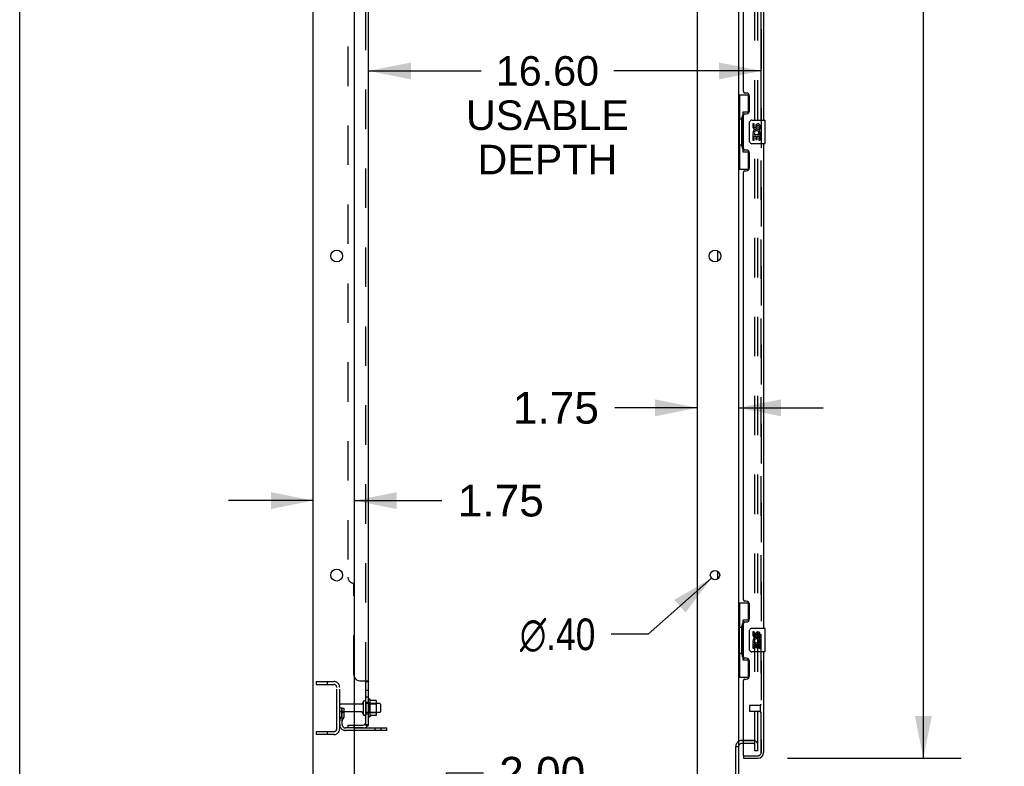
# Model space of a CAD drawing. Header units: inches. Extents: x 0 to 304, y 0 to 196.
# Tile 13 of 98: x 0 to 42, y 66 to 97. Entities that reach past the tile are written whole.
import ezdxf

# ---------------------------------------------------------------- set-up
doc = ezdxf.new("R2010")
doc.units = ezdxf.units.IN
doc.header["$LTSCALE"] = 16.696429
doc.header["$MEASUREMENT"] = 0
doc.linetypes.add('HIDDEN', pattern=[0.2, 0.1, -0.1])
doc.layers.get('0').update_dxf_attribs({"linetype": 'CONTINUOUS'})
for name, color, linetype in [('DEFAULT_2', 8, 'HIDDEN'), ('DIMENSIONS', 7, 'CONTINUOUS'), ('DOOR_2_ASSEMBLY', 7, 'CONTINUOUS'), ('MAIN_DOOR_ASSEMBLY', 7, 'CONTINUOUS'), ('SUBPANELS', 7, 'CONTINUOUS')]:
    doc.layers.add(name, color=color, linetype=linetype)
doc.styles.get("Standard").update_dxf_attribs({"font": 'arial.ttf'})
doc.styles.add('TEXTSTYLE_1', font='gdt', dxfattribs={"width": 0.8})
doc.dimstyles.new('DIMSTYLE_1', dxfattribs={"dimtxt": 1.339286, "dimasz": 1.785714, "dimexe": 0.09, "dimexo": 0.07, "dimgap": 0.0375, "dimtad": 0, "dimtih": 1, "dimtoh": 1, "dimzin": 4, "dimdsep": 46, "dimtxsty": 'Standard', "dimblk": '_FILLED', "dimblk1": '_FILLED', "dimblk2": '_FILLED', "dimcen": 0.09, "dimadec": 3, "dimazin": 1, "dimtfac": 1, "dimtdec": 3, "dimtofl": 0, "dimtmove": 0, "dimatfit": 3, "dimldrblk": '_FILLED', "dimfxl": 0, "dimtolj": 1, "dimtzin": 4, "dimarcsym": 0})
doc.dimstyles.new('DIMSTYLE_2', dxfattribs={"dimtxt": 1.339286, "dimasz": 1.785714, "dimexe": 0.09, "dimexo": 0.07, "dimgap": 0.09, "dimtad": 0, "dimtih": 1, "dimtoh": 1, "dimzin": 4, "dimdsep": 46, "dimtxsty": 'Standard', "dimblk": '_FILLED', "dimblk1": '_FILLED', "dimblk2": '_FILLED', "dimcen": 0.09, "dimadec": 3, "dimazin": 1, "dimtfac": 1, "dimtdec": 3, "dimtofl": 0, "dimtmove": 0, "dimatfit": 1, "dimldrblk": '_FILLED', "dimfxl": 0, "dimtolj": 1, "dimtzin": 4, "dimarcsym": 0})
doc.dimstyles.new('DIMSTYLE_3', dxfattribs={"dimtxt": 1.25, "dimasz": 1.785714, "dimexe": 0.09, "dimexo": 0.07, "dimgap": 0.035, "dimtad": 0, "dimtih": 1, "dimtoh": 1, "dimzin": 4, "dimdsep": 46, "dimtxsty": 'Standard', "dimblk": '_FILLED', "dimblk1": '_FILLED', "dimblk2": '_FILLED', "dimcen": 0.09, "dimadec": 3, "dimazin": 1, "dimtfac": 1, "dimtdec": 3, "dimtofl": 0, "dimtmove": 0, "dimatfit": 3, "dimldrblk": '_FILLED', "dimfxl": 0, "dimtolj": 1, "dimtzin": 4, "dimarcsym": 0})

# ---------------------------------------------------------------- blocks, each defined once
blk = doc.blocks.new('_FILLED')
at = {"color": 0, "linetype": 'ByBlock'}
blk.add_solid([(0, 0), (-1, 0.2), (-1, -0.2)], dxfattribs=at)
blk = doc.blocks.new('*D5')
at = {"layer": 'DIMENSIONS', "color": 2, "linetype": 'Continuous'}
for p, q in [((32.472, 140.657), (39.831, 140.657)), ((38.224, 140.657), (38.224, 105.873)), ((38.224, 66.157), (38.224, 101.186)), ((32.472, 66.157), (39.831, 66.157))]:
    blk.add_line(p, q, dxfattribs=at)
at = {"layer": 'DIMENSIONS', "color": 2, "linetype": 'Continuous', "xscale": 1.7857142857, "yscale": 1.7857142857, "zscale": 1.7857142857}
for p, rotation in [((38.224, 140.657), 90), ((38.224, 66.157), 270)]:
    blk.add_blockref('_FILLED', p, dxfattribs=dict(at, rotation=rotation))
at = {"layer": 'DIMENSIONS', "color": 2, "linetype": 'Continuous', "insert": (38.224, 105.203), "char_height": 1.3393, "width": 6.85077, "attachment_point": 2, "line_spacing_factor": 0.9}
blk.add_mtext('74.50\\PDOORS', dxfattribs=at)
blk = doc.blocks.new('*D19')
at = {"layer": 'DIMENSIONS', "color": 2, "linetype": 'Continuous'}
for p, q in [((18.05, 61.407), (18.05, 65.546)), ((18.05, 65.546), (19.612, 65.546)), ((18.05, 59.407), (18.05, 55.836))]:
    blk.add_line(p, q, dxfattribs=at)
at = {"layer": 'DIMENSIONS', "color": 2, "linetype": 'Continuous', "xscale": 1.7857142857, "yscale": 1.7857142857, "zscale": 1.7857142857}
for p, rotation in [((18.05, 61.407), 270), ((18.05, 59.407), 90)]:
    blk.add_blockref('_FILLED', p, dxfattribs=dict(at, rotation=rotation))
at = {"layer": 'DIMENSIONS', "color": 2, "linetype": 'Continuous', "insert": (20.282, 66.216), "char_height": 1.3393, "width": 3.63947, "attachment_point": 1, "line_spacing_factor": 0.9}
blk.add_mtext('2.00', dxfattribs=at)
blk = doc.blocks.new('*D20')
at = {"layer": 'DIMENSIONS', "color": 2, "linetype": 'Continuous'}
for p, q in [((29.263, 73.776), (26.585, 71.401)), ((26.585, 71.401), (25.022, 71.401))]:
    blk.add_line(p, q, dxfattribs=at)
at = {"layer": 'DIMENSIONS', "color": 2, "linetype": 'Continuous', "xscale": 1.7857142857, "yscale": 1.7857142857, "zscale": 1.7857142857, "rotation": 41.5636946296}
blk.add_blockref('_FILLED', (29.263, 73.776), dxfattribs=at)
at = {"layer": 'DIMENSIONS', "color": 2, "linetype": 'Continuous', "insert": (24.352, 72.071), "char_height": 1.33929, "width": 4.38463, "attachment_point": 3, "line_spacing_factor": 0.9, "style": 'TEXTSTYLE_1'}
blk.add_mtext('{\\fgdt;n}\\fArial;.40', dxfattribs=at)
blk = doc.blocks.new('*D25')
at = {"layer": 'DIMENSIONS', "color": 2, "linetype": 'Continuous'}
for p, q in [((12.411, 77.058), (8.839, 77.058)), ((14.161, 77.058), (17.86, 77.058))]:
    blk.add_line(p, q, dxfattribs=at)
at = {"layer": 'DIMENSIONS', "color": 2, "linetype": 'Continuous', "xscale": 1.7857142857, "yscale": 1.7857142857, "zscale": 1.7857142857}
blk.add_blockref('_FILLED', (12.411, 77.058), dxfattribs=at)
at = {"layer": 'DIMENSIONS', "color": 2, "linetype": 'Continuous', "xscale": 1.7857142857, "yscale": 1.7857142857, "zscale": 1.7857142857, "rotation": 180}
blk.add_blockref('_FILLED', (14.161, 77.058), dxfattribs=at)
at = {"layer": 'DIMENSIONS', "color": 2, "linetype": 'Continuous', "insert": (18.53, 77.727), "char_height": 1.3393, "width": 3.63947, "attachment_point": 1, "line_spacing_factor": 0.9}
blk.add_mtext('1.75', dxfattribs=at)
blk = doc.blocks.new('*D26')
at = {"layer": 'DIMENSIONS', "color": 2, "linetype": 'Continuous'}
for p, q in [((28.661, 80.984), (25.172, 80.984)), ((30.411, 80.984), (33.982, 80.984))]:
    blk.add_line(p, q, dxfattribs=at)
at = {"layer": 'DIMENSIONS', "color": 2, "linetype": 'Continuous', "xscale": 1.7857142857, "yscale": 1.7857142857, "zscale": 1.7857142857}
blk.add_blockref('_FILLED', (28.661, 80.984), dxfattribs=at)
at = {"layer": 'DIMENSIONS', "color": 2, "linetype": 'Continuous', "xscale": 1.7857142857, "yscale": 1.7857142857, "zscale": 1.7857142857, "rotation": 180}
blk.add_blockref('_FILLED', (30.411, 80.984), dxfattribs=at)
at = {"layer": 'DIMENSIONS', "color": 2, "linetype": 'Continuous', "insert": (24.503, 81.654), "char_height": 1.3393, "width": 3.63947, "attachment_point": 3, "line_spacing_factor": 0.9}
blk.add_mtext('1.75', dxfattribs=at)
blk = doc.blocks.new('*D27')
at = {"layer": 'DIMENSIONS', "color": 2, "linetype": 'Continuous'}
for p, q in [((14.761, 93.907), (14.761, 96.847)), ((31.365, 93.907), (31.365, 96.847)), ((14.761, 95.239), (19.514, 95.239)), ((31.365, 95.239), (25.132, 95.239))]:
    blk.add_line(p, q, dxfattribs=at)
at = {"layer": 'DIMENSIONS', "color": 2, "linetype": 'Continuous', "xscale": 1.7857142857, "yscale": 1.7857142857, "zscale": 1.7857142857, "rotation": 180}
blk.add_blockref('_FILLED', (14.761, 95.239), dxfattribs=at)
at = {"layer": 'DIMENSIONS', "color": 2, "linetype": 'Continuous', "xscale": 1.7857142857, "yscale": 1.7857142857, "zscale": 1.7857142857}
blk.add_blockref('_FILLED', (31.365, 95.239), dxfattribs=at)
at = {"layer": 'DIMENSIONS', "color": 2, "linetype": 'Continuous', "insert": (22.323, 95.864), "char_height": 1.25, "width": 6.87732, "attachment_point": 2, "line_spacing_factor": 0.9}
blk.add_mtext('16.60\\PUSABLE\\PDEPTH', dxfattribs=at)

msp = doc.modelspace()

# ---------------------------------------------------------------- linework, layer by layer
at = {"color": 7, "linetype": 'Continuous'}
for p, q in [((0, 0), (0, 196.429)), ((12.411, 59.532), (12.411, 143.282)), ((30.411, 140.126), (30.411, 66.688)), ((14.161, 61.532), (14.161, 139.907)), ((28.661, 139.907), (28.661, 61.532)), ((29.536, 87.19), (29.536, 87.623)), ((29.536, 73.754), (29.536, 74.06)), ((14.463, 68.447), (14.161, 68.447)), ((14.526, 68.539), (14.526, 68.024)), ((14.831, 67.926), (14.831, 68.638)), ((14.849, 68.606), (14.849, 68.606)), ((15.076, 68.601), (14.857, 68.601)), ((15.077, 68.601), (15.076, 68.601)), ((15.097, 68.026), (15.097, 68.538)), ((15.231, 68.469), (15.097, 68.469)), ((15.261, 68.439), (15.261, 68.124)), ((14.463, 68.117), (14.161, 68.117)), ((15.076, 67.963), (14.857, 67.963)), ((15.231, 68.094), (15.097, 68.094)), ((15.536, 67.334), (14.161, 67.334)), ((15.536, 67.334), (15.536, 67.438)), ((30.286, 59.657), (30.286, 66.651)), ((30.292, 66.657), (30.411, 66.657)), ((30.411, 66.657), (30.411, 59.657))]:
    msp.add_line(p, q, dxfattribs=at)
at = {"color": 3, "linetype": 'Continuous'}
msp.add_line((14.161, 67.438), (15.536, 67.438), dxfattribs=at)
at = {"color": 7, "linetype": 'Continuous'}
for points in [[(14.857, 68.601), (14.856, 68.601), (14.855, 68.601), (14.854, 68.601), (14.853, 68.602), (14.852, 68.602), (14.852, 68.602), (14.851, 68.603), (14.851, 68.603), (14.851, 68.604), (14.85, 68.604), (14.85, 68.604), (14.85, 68.604), (14.849, 68.605), (14.849, 68.605), (14.849, 68.605), (14.849, 68.606), (14.849, 68.606)], [(15.085, 68.595), (15.084, 68.596), (15.083, 68.598), (15.082, 68.599), (15.08, 68.6), (15.079, 68.6), (15.077, 68.601)], [(14.849, 67.958), (14.849, 67.958), (14.849, 67.958), (14.849, 67.959), (14.849, 67.959), (14.849, 67.959), (14.85, 67.959), (14.85, 67.96), (14.85, 67.96), (14.851, 67.96), (14.851, 67.961), (14.851, 67.961), (14.852, 67.961), (14.852, 67.962), (14.853, 67.962), (14.854, 67.962), (14.855, 67.963), (14.856, 67.963), (14.857, 67.963)], [(15.085, 67.969), (15.084, 67.968), (15.083, 67.966), (15.082, 67.965), (15.08, 67.964), (15.079, 67.964), (15.077, 67.963), (15.076, 67.963)]]:
    msp.add_lwpolyline(points, dxfattribs=at)
for centre, radius in [((13.411, 87.407), 0.25), ((29.411, 87.407), 0.25), ((13.411, 73.907), 0.25), ((29.411, 73.907), 0.198)]:
    msp.add_circle(centre, radius, dxfattribs=at)
for centre, radius, start, end in [((14.463, 68.509), 0.0625, 270, 360), ((14.581, 68.539), 0.055, 0, 180), ((14.799, 68.616), 0.0384, 34.4497, 180), ((14.231, 68.282), 0.698, 27.6814, 30.6631), ((14.956, 68.538), 0.141, 0, 23.95), ((15.231, 68.439), 0.03, 0, 90), ((14.463, 68.054), 0.0625, 0, 90), ((14.581, 68.024), 0.055, 180, 360), ((14.799, 67.948), 0.0384, 180, 325.5503), ((14.231, 68.282), 0.698, 329.3369, 332.3186), ((14.956, 68.026), 0.141, 336.05, 360), ((15.231, 68.124), 0.03, 270, 360), ((30.536, 66.657), 0.125, 90, 180)]:
    msp.add_arc(centre, radius, start, end, dxfattribs=at)
at = {"layer": 'DEFAULT_2', "color": 8, "linetype": 'HIDDEN'}
for p, q in [((31.098, 66.469), (31.098, 140.344)), ((31.223, 66.469), (31.223, 140.344)), ((12.536, 69.407), (13.286, 69.407)), ((12.536, 69.407), (12.536, 69.282)), ((12.536, 69.282), (13.286, 69.282)), ((13.012, 69.407), (13.012, 69.282)), ((13.411, 67.407), (13.411, 69.157)), ((13.536, 67.407), (13.536, 69.157)), ((14.161, 68.447), (13.566, 68.447)), ((14.636, 68.539), (14.636, 68.024)), ((15.097, 68.469), (14.636, 68.469)), ((14.761, 67.948), (14.761, 68.616)), ((14.781, 68.465), (14.761, 68.485)), ((14.781, 68.465), (15.077, 68.465)), ((14.781, 68.465), (14.781, 68.098)), ((15.077, 68.465), (15.097, 68.485)), ((15.077, 68.465), (15.077, 68.098)), ((13.64, 68.282), (13.536, 68.282)), ((14.161, 68.117), (13.566, 68.117)), ((13.624, 67.936), (13.575, 67.868)), ((13.626, 67.941), (13.626, 68.282)), ((13.626, 68.107), (13.73, 68.107)), ((13.64, 68.282), (13.73, 68.282)), ((13.64, 67.581), (13.64, 68.282)), ((13.73, 67.941), (13.73, 68.282)), ((15.097, 68.094), (14.636, 68.094)), ((14.781, 68.098), (14.761, 68.078)), ((14.781, 68.098), (15.077, 68.098)), ((15.077, 68.098), (15.097, 68.078)), ((13.708, 67.875), (13.659, 67.807)), ((13.286, 67.282), (12.536, 67.282)), ((12.536, 67.282), (12.536, 67.157)), ((13.286, 67.157), (12.536, 67.157)), ((13.012, 67.282), (13.012, 67.157)), ((14.161, 67.438), (13.782, 67.438)), ((14.161, 67.334), (13.782, 67.334)), ((15.033, 67.334), (15.033, 67.438)), ((15.289, 67.334), (15.289, 67.438)), ((30.536, 66.907), (31.036, 66.907)), ((31.036, 66.907), (30.536, 66.907)), ((31.036, 66.782), (30.536, 66.782)), ((31.223, 66.47), (31.098, 66.47)), ((31.223, 66.469), (31.098, 66.469))]:
    msp.add_line(p, q, dxfattribs=at)
for centre, radius, start, end in [((13.286, 69.157), 0.25, 0, 90), ((13.286, 69.157), 0.125, 0, 90), ((13.566, 68.417), 0.03, 90, 180), ((13.566, 68.147), 0.03, 180, 270), ((13.616, 67.941), 0.01, 324.2461, 360), ((13.616, 67.941), 0.114, 324.2461, 360), ((13.744, 67.746), 0.208, 144.2461, 180), ((13.782, 67.581), 0.246, 180, 270), ((13.744, 67.746), 0.104, 144.2461, 180), ((13.782, 67.581), 0.142, 180, 270), ((13.286, 67.407), 0.25, 270, 360), ((13.286, 67.407), 0.125, 270, 360), ((30.536, 66.657), 0.25, 90, 180), ((31.036, 66.719), 0.188, 0, 90), ((31.036, 66.719), 0.0625, 0, 90)]:
    msp.add_arc(centre, radius, start, end, dxfattribs=at)
at = {"layer": 'DOOR_2_ASSEMBLY', "color": 8, "linetype": 'HIDDEN'}
for p, q in [((31.365, 66.403), (31.365, 140.41)), ((30.865, 68.375), (30.865, 68.147)), ((31.322, 68.385), (30.875, 68.385)), ((31.322, 68.403), (31.322, 68.119)), ((31.322, 68.137), (30.875, 68.137)), ((30.635, 66.261), (31.222, 66.261))]:
    msp.add_line(p, q, dxfattribs=at)
at = {"layer": 'DOOR_2_ASSEMBLY', "color": 3, "linetype": 'Continuous'}
for p, q in [((31.469, 113.657), (31.469, 93.157)), ((30.615, 94.364), (30.615, 112.449)), ((30.735, 94.304), (30.675, 94.304)), ((30.865, 93.554), (30.865, 94.174)), ((30.615, 91.949), (30.615, 93.364)), ((30.675, 93.424), (30.735, 93.424)), ((31.469, 92.157), (31.469, 71.657)), ((30.735, 91.889), (30.675, 91.889)), ((30.865, 91.139), (30.865, 91.759)), ((30.615, 72.864), (30.615, 90.949)), ((30.675, 91.009), (30.735, 91.009)), ((30.735, 72.804), (30.675, 72.804)), ((30.865, 72.054), (30.865, 72.674)), ((30.615, 70.449), (30.615, 71.864)), ((30.675, 71.924), (30.735, 71.924)), ((30.735, 70.389), (30.675, 70.389)), ((31.469, 70.657), (31.469, 66.403)), ((30.865, 69.639), (30.865, 70.259)), ((30.615, 66.281), (30.615, 69.449)), ((30.675, 69.509), (30.735, 69.509)), ((30.615, 66.157), (31.222, 66.157))]:
    msp.add_line(p, q, dxfattribs=at)
at = {"layer": 'DOOR_2_ASSEMBLY', "color": 7, "linetype": 'Continuous'}
for p, q in [((30.411, 94.232), (30.851, 94.232)), ((30.45, 94.232), (30.45, 93.207)), ((30.815, 94.232), (30.815, 93.452)), ((30.815, 93.497), (30.588, 93.497)), ((30.588, 93.497), (30.588, 91.817)), ((30.428, 93.207), (30.551, 93.207)), ((30.428, 93.207), (30.428, 92.107)), ((30.551, 93.237), (30.551, 93.258)), ((30.551, 92.107), (30.551, 93.207)), ((30.874, 92.257), (30.874, 93.057)), ((30.974, 93.157), (31.514, 93.157)), ((31.074, 93.003), (31.011, 93.003)), ((31.011, 93.003), (31.011, 92.866)), ((31.074, 92.866), (31.074, 93.003)), ((31.139, 92.929), (31.14, 92.86)), ((31.2, 92.866), (31.2, 92.908)), ((31.263, 92.908), (31.263, 92.772)), ((31.326, 92.772), (31.326, 92.908)), ((31.529, 92.172), (31.529, 93.142)), ((31.03, 92.542), (31.011, 92.542)), ((31.011, 92.542), (31.011, 92.311)), ((31.064, 92.542), (31.091, 92.561)), ((31.064, 92.542), (31.326, 92.542)), ((31.074, 92.479), (31.139, 92.479)), ((31.074, 92.311), (31.074, 92.479)), ((31.139, 92.479), (31.139, 92.343)), ((31.2, 92.479), (31.263, 92.479)), ((31.2, 92.343), (31.2, 92.479)), ((31.255, 92.578), (31.313, 92.553)), ((31.263, 92.772), (31.326, 92.772)), ((31.263, 92.479), (31.263, 92.311)), ((31.326, 92.311), (31.326, 92.542)), ((30.428, 92.107), (30.551, 92.107)), ((30.45, 92.107), (30.45, 91.082)), ((30.551, 92.056), (30.551, 92.077)), ((31.514, 92.157), (30.974, 92.157)), ((31.011, 92.311), (31.074, 92.311)), ((31.139, 92.343), (31.2, 92.343)), ((31.263, 92.311), (31.326, 92.311)), ((30.588, 91.817), (30.815, 91.817)), ((30.815, 91.862), (30.815, 91.082)), ((30.411, 91.082), (30.851, 91.082)), ((30.411, 72.732), (30.851, 72.732)), ((30.45, 72.732), (30.45, 71.707)), ((30.815, 72.732), (30.815, 71.952)), ((30.428, 71.707), (30.551, 71.707)), ((30.428, 71.707), (30.428, 70.607)), ((30.551, 71.737), (30.551, 71.758)), ((30.551, 70.607), (30.551, 71.707)), ((30.815, 71.997), (30.588, 71.997)), ((30.588, 71.997), (30.588, 70.317)), ((30.974, 71.657), (31.514, 71.657)), ((31.529, 70.672), (31.529, 71.642)), ((30.874, 70.757), (30.874, 71.557)), ((31.074, 71.503), (31.011, 71.503)), ((31.011, 71.503), (31.011, 71.366)), ((31.074, 71.366), (31.074, 71.503)), ((31.139, 71.429), (31.14, 71.36)), ((31.2, 71.366), (31.2, 71.408)), ((31.263, 71.408), (31.263, 71.272)), ((31.263, 71.272), (31.326, 71.272)), ((31.326, 71.272), (31.326, 71.408)), ((31.03, 71.042), (31.011, 71.042)), ((31.011, 71.042), (31.011, 70.811)), ((31.011, 70.811), (31.074, 70.811)), ((31.064, 71.042), (31.091, 71.061)), ((31.064, 71.042), (31.326, 71.042)), ((31.074, 70.979), (31.139, 70.979)), ((31.074, 70.811), (31.074, 70.979)), ((31.139, 70.979), (31.139, 70.843)), ((31.139, 70.843), (31.2, 70.843)), ((31.2, 70.979), (31.263, 70.979)), ((31.2, 70.843), (31.2, 70.979)), ((31.255, 71.078), (31.313, 71.053)), ((31.263, 70.979), (31.263, 70.811)), ((31.263, 70.811), (31.326, 70.811)), ((31.326, 70.811), (31.326, 71.042)), ((30.428, 70.607), (30.551, 70.607)), ((30.45, 70.607), (30.45, 69.582)), ((30.551, 70.556), (30.551, 70.577)), ((31.514, 70.657), (30.974, 70.657)), ((30.588, 70.317), (30.815, 70.317)), ((30.815, 70.362), (30.815, 69.582)), ((30.411, 69.582), (30.851, 69.582)), ((30.615, 66.261), (30.635, 66.261)), ((30.615, 66.261), (30.615, 66.157))]:
    msp.add_line(p, q, dxfattribs=at)
for points in [[(30.588, 93.473), (30.588, 93.47), (30.589, 93.466), (30.589, 93.462), (30.591, 93.458), (30.592, 93.453), (30.594, 93.448), (30.597, 93.442), (30.6, 93.436), (30.603, 93.43), (30.607, 93.423), (30.611, 93.416), (30.616, 93.408), (30.621, 93.4), (30.624, 93.396)], [(30.874, 93.057), (30.874, 93.063), (30.875, 93.069), (30.876, 93.076), (30.877, 93.082), (30.879, 93.087), (30.881, 93.093)], [(30.881, 92.221), (30.879, 92.226), (30.877, 92.232), (30.876, 92.238), (30.875, 92.244), (30.874, 92.251), (30.874, 92.257)], [(30.624, 91.918), (30.621, 91.914), (30.616, 91.906), (30.611, 91.898), (30.607, 91.891), (30.603, 91.884), (30.6, 91.877), (30.597, 91.871), (30.594, 91.866), (30.592, 91.861), (30.591, 91.856), (30.589, 91.852), (30.589, 91.848), (30.588, 91.844), (30.588, 91.841)], [(30.588, 71.973), (30.588, 71.97), (30.589, 71.966), (30.589, 71.962), (30.591, 71.958), (30.592, 71.953), (30.594, 71.948), (30.597, 71.942), (30.6, 71.936), (30.603, 71.93), (30.607, 71.923), (30.611, 71.916), (30.616, 71.908), (30.621, 71.9), (30.624, 71.896)], [(30.874, 71.557), (30.874, 71.563), (30.875, 71.569), (30.876, 71.576), (30.877, 71.582), (30.879, 71.587), (30.881, 71.593)], [(30.624, 70.418), (30.621, 70.414), (30.616, 70.406), (30.611, 70.398), (30.607, 70.391), (30.603, 70.384), (30.6, 70.377), (30.597, 70.371), (30.594, 70.366), (30.592, 70.361), (30.591, 70.356), (30.589, 70.352), (30.589, 70.348), (30.588, 70.344), (30.588, 70.341)], [(30.881, 70.721), (30.879, 70.726), (30.877, 70.732), (30.876, 70.738), (30.875, 70.744), (30.874, 70.751), (30.874, 70.757)]]:
    msp.add_lwpolyline(points, dxfattribs=at)
at = {"layer": 'DOOR_2_ASSEMBLY', "color": 3, "linetype": 'Continuous'}
for centre, radius, start, end in [((30.675, 94.364), 0.06, 180, 270), ((30.735, 94.174), 0.13, 0, 90), ((30.675, 93.364), 0.06, 90, 180), ((30.735, 93.554), 0.13, 270, 360), ((30.675, 91.949), 0.06, 180, 270), ((30.735, 91.759), 0.13, 0, 90), ((30.675, 90.949), 0.06, 90, 180), ((30.735, 91.139), 0.13, 270, 360), ((30.675, 72.864), 0.06, 180, 270), ((30.735, 72.674), 0.13, 0, 90), ((30.735, 72.054), 0.13, 270, 360), ((30.675, 71.864), 0.06, 90, 180), ((30.675, 70.449), 0.06, 180, 270), ((30.735, 70.259), 0.13, 0, 90), ((30.735, 69.639), 0.13, 270, 360), ((30.675, 69.449), 0.06, 90, 180), ((30.635, 66.281), 0.02, 180, 270), ((31.222, 66.403), 0.246, 270, 360)]:
    msp.add_arc(centre, radius, start, end, dxfattribs=at)
at = {"layer": 'DOOR_2_ASSEMBLY', "color": 7, "linetype": 'Continuous'}
for centre, radius, start, end in [((30.974, 93.057), 0.1, 90, 158.7946), ((31.232, 92.908), 0.0943, 68.6999, 167.4338), ((31.232, 92.908), 0.0314, 0, 180.0485), ((31.232, 92.908), 0.0943, 0, 68.6704), ((31.514, 93.142), 0.015, 0, 90), ((31.106, 92.866), 0.0943, 180, 360), ((31.165, 92.615), 0.154, 161.4199, 206.1963), ((31.169, 92.615), 0.157, 336.5966, 161.8791), ((31.169, 92.615), 0.157, 205.737, 207.8532), ((31.106, 92.866), 0.0314, 180, 261.2295), ((31.169, 92.615), 0.0943, 336.5966, 215.1122), ((31.105, 92.871), 0.0362, 263.4285, 341.7628), ((30.974, 92.257), 0.1, 201.205, 270), ((31.514, 92.172), 0.015, 270, 360), ((30.974, 71.557), 0.1, 90, 158.7946), ((31.514, 71.642), 0.015, 0, 90), ((31.106, 71.366), 0.0943, 180, 360), ((31.169, 71.115), 0.157, 336.5966, 161.8791), ((31.106, 71.366), 0.0314, 180, 261.2295), ((31.105, 71.371), 0.0362, 263.4285, 341.7628), ((31.232, 71.408), 0.0943, 68.6999, 167.4338), ((31.232, 71.408), 0.0314, 0, 180.0485), ((31.232, 71.408), 0.0943, 0, 68.6704), ((31.165, 71.115), 0.154, 161.4199, 206.1963), ((31.169, 71.115), 0.157, 205.737, 207.8532), ((31.169, 71.115), 0.0943, 336.5966, 215.1122), ((30.974, 70.757), 0.1, 201.205, 270), ((31.514, 70.672), 0.015, 270, 360)]:
    msp.add_arc(centre, radius, start, end, dxfattribs=at)
at = {"layer": 'DOOR_2_ASSEMBLY', "color": 8, "linetype": 'HIDDEN'}
for centre, radius, start, end in [((30.875, 68.375), 0.01, 90, 180), ((31.343, 68.403), 0.0215, 0, 180), ((30.875, 68.147), 0.01, 180, 270), ((31.343, 68.119), 0.0215, 180, 360), ((31.222, 66.403), 0.142, 270, 360)]:
    msp.add_arc(centre, radius, start, end, dxfattribs=at)
at = {"layer": 'DOOR_2_ASSEMBLY', "color": 7, "linetype": 'Continuous'}
for centre, start_param, end_param in [((30.655, 93.247), 0.699287, 1.51401), ((30.655, 93.247), -4.655602, -3.84088), ((30.655, 92.066), 0.699287, 1.51401), ((30.655, 92.066), -4.655602, -3.84088), ((30.655, 71.747), 0.699287, 1.51401), ((30.655, 71.747), -4.655602, -3.84088), ((30.655, 70.566), 0.699287, 1.51401), ((30.655, 70.566), -4.655602, -3.84088)]:
    msp.add_ellipse(centre, major_axis=(0, 0.18), ratio=0.579493, start_param=start_param, end_param=end_param, dxfattribs=at)
at = {"layer": 'MAIN_DOOR_ASSEMBLY', "color": 8, "linetype": 'HIDDEN'}
for p, q in [((31.365, 140.41), (31.365, 66.403)), ((30.635, 66.261), (31.222, 66.261))]:
    msp.add_line(p, q, dxfattribs=at)
msp.add_arc((31.222, 66.403), 0.142, 270, 360, dxfattribs=at)
at = {"layer": 'SUBPANELS', "color": 3, "linetype": 'Continuous'}
for p, q in [((14.761, 67.563), (14.761, 139.251)), ((14.386, 69.438), (14.707, 69.438))]:
    msp.add_line(p, q, dxfattribs=at)
at = {"layer": 'SUBPANELS', "color": 8, "linetype": 'HIDDEN'}
for p, q in [((14.636, 69.403), (14.636, 137.411)), ((13.886, 133.001), (13.886, 73.813)), ((14.136, 69.688), (14.136, 73.563)), ((14.635, 69.406), (14.636, 69.404)), ((14.636, 69.404), (14.636, 69.403)), ((14.709, 69.436), (14.712, 69.435)), ((14.636, 69.041), (14.761, 69.041)), ((14.636, 68.76), (14.761, 68.76)), ((14.636, 68.532), (14.761, 68.532)), ((14.636, 68.032), (14.761, 68.032)), ((13.886, 67.563), (14.161, 67.563)), ((13.886, 67.563), (13.886, 67.438)), ((14.136, 67.563), (14.136, 67.438)), ((14.66, 67.563), (14.61, 67.604)), ((14.635, 67.584), (14.636, 67.583)), ((14.636, 67.565), (14.636, 67.563)), ((14.692, 67.563), (14.696, 67.563)), ((14.524, 67.438), (13.886, 67.438))]:
    msp.add_line(p, q, dxfattribs=at)
at = {"layer": 'SUBPANELS', "color": 7, "linetype": 'Continuous'}
for p, q in [((14.636, 69.403), (14.761, 69.403)), ((14.636, 67.563), (14.636, 69.403)), ((14.161, 67.563), (14.524, 67.563)), ((14.636, 67.563), (14.761, 67.563)), ((14.707, 67.525), (14.66, 67.563))]:
    msp.add_line(p, q, dxfattribs=at)
at = {"layer": 'SUBPANELS', "color": 8, "linetype": 'HIDDEN'}
for points in [[(14.61, 69.438), (14.61, 69.436), (14.61, 69.434), (14.61, 69.433), (14.61, 69.431), (14.611, 69.429), (14.612, 69.427), (14.613, 69.426), (14.614, 69.424), (14.616, 69.423), (14.618, 69.421)], [(14.63, 69.412), (14.632, 69.411), (14.633, 69.409), (14.634, 69.408)], [(14.754, 69.414), (14.756, 69.412), (14.758, 69.41), (14.76, 69.408), (14.76, 69.406), (14.761, 69.404), (14.761, 69.403)], [(14.696, 67.563), (14.696, 67.563), (14.696, 67.563), (14.695, 67.563), (14.695, 67.563), (14.695, 67.563), (14.694, 67.563), (14.694, 67.563), (14.693, 67.563), (14.692, 67.564), (14.692, 67.564), (14.691, 67.564), (14.69, 67.564), (14.689, 67.564), (14.689, 67.564), (14.688, 67.564), (14.687, 67.565), (14.686, 67.565), (14.686, 67.565), (14.685, 67.565), (14.684, 67.565), (14.683, 67.565), (14.682, 67.566), (14.682, 67.566), (14.681, 67.566), (14.68, 67.566), (14.679, 67.566), (14.678, 67.567), (14.678, 67.567), (14.677, 67.567), (14.676, 67.567), (14.675, 67.568), (14.674, 67.568), (14.673, 67.568), (14.673, 67.568), (14.672, 67.569), (14.671, 67.569), (14.67, 67.569), (14.669, 67.569), (14.668, 67.57), (14.667, 67.57), (14.666, 67.57), (14.665, 67.571), (14.665, 67.571), (14.664, 67.571), (14.663, 67.572), (14.662, 67.572), (14.661, 67.572), (14.66, 67.573), (14.659, 67.573), (14.658, 67.574), (14.657, 67.574), (14.656, 67.574), (14.655, 67.575), (14.654, 67.575), (14.653, 67.576), (14.652, 67.576), (14.651, 67.576), (14.65, 67.577), (14.649, 67.577), (14.648, 67.578), (14.647, 67.578), (14.646, 67.579), (14.645, 67.579), (14.644, 67.579), (14.643, 67.58), (14.643, 67.58), (14.642, 67.581), (14.641, 67.581), (14.64, 67.581), (14.639, 67.582), (14.639, 67.582), (14.638, 67.583), (14.637, 67.583), (14.636, 67.583), (14.636, 67.584), (14.635, 67.584), (14.635, 67.585), (14.634, 67.585), (14.633, 67.585), (14.633, 67.586), (14.632, 67.586), (14.632, 67.586), (14.632, 67.586), (14.632, 67.586)], [(14.632, 67.586), (14.632, 67.586), (14.632, 67.586), (14.632, 67.586), (14.633, 67.586), (14.633, 67.585), (14.633, 67.585), (14.634, 67.585), (14.634, 67.584), (14.635, 67.584), (14.635, 67.584)]]:
    msp.add_lwpolyline(points, dxfattribs=at)
at = {"layer": 'SUBPANELS', "color": 7, "linetype": 'Continuous'}
for points in [[(14.61, 69.438), (14.61, 69.436), (14.61, 69.434), (14.61, 69.433), (14.61, 69.431), (14.611, 69.429), (14.612, 69.427), (14.613, 69.426), (14.614, 69.424), (14.616, 69.423), (14.618, 69.421), (14.62, 69.42), (14.622, 69.418), (14.626, 69.415)], [(14.626, 69.415), (14.628, 69.414), (14.63, 69.412), (14.632, 69.411), (14.633, 69.409), (14.634, 69.408), (14.635, 69.406), (14.636, 69.404), (14.636, 69.403)], [(14.61, 67.604), (14.61, 67.603), (14.61, 67.602), (14.61, 67.602), (14.61, 67.6), (14.611, 67.599), (14.612, 67.598), (14.613, 67.596), (14.614, 67.594), (14.616, 67.593), (14.618, 67.591), (14.622, 67.587)], [(14.622, 67.587), (14.624, 67.584), (14.626, 67.582), (14.628, 67.579), (14.63, 67.577), (14.632, 67.574)], [(14.632, 67.574), (14.633, 67.572), (14.634, 67.569), (14.635, 67.567), (14.636, 67.565)]]:
    msp.add_lwpolyline(points, dxfattribs=at)
at = {"layer": 'SUBPANELS', "color": 3, "linetype": 'Continuous'}
for points in [[(14.707, 69.438), (14.709, 69.436), (14.712, 69.435), (14.715, 69.433), (14.718, 69.431), (14.722, 69.43), (14.726, 69.428), (14.734, 69.425)], [(14.734, 69.425), (14.738, 69.423), (14.742, 69.421), (14.745, 69.42), (14.748, 69.418), (14.751, 69.416), (14.754, 69.414), (14.756, 69.412), (14.758, 69.41), (14.76, 69.408), (14.76, 69.406), (14.761, 69.404), (14.761, 69.403)], [(14.707, 67.525), (14.709, 67.527), (14.712, 67.529), (14.715, 67.532), (14.718, 67.534), (14.722, 67.536), (14.726, 67.538), (14.73, 67.539)], [(14.73, 67.539), (14.738, 67.543), (14.742, 67.545), (14.745, 67.546), (14.748, 67.548), (14.751, 67.55), (14.754, 67.552), (14.756, 67.554), (14.758, 67.556), (14.76, 67.558), (14.76, 67.56), (14.761, 67.562), (14.761, 67.563)]]:
    msp.add_lwpolyline(points, dxfattribs=at)
at = {"layer": 'SUBPANELS', "color": 8, "linetype": 'HIDDEN'}
for centre, radius, start, end in [((14.136, 73.813), 0.25, 180, 270), ((14.386, 69.688), 0.25, 180, 205.8144), ((14.524, 67.675), 0.237, 320.5658, 360)]:
    msp.add_arc(centre, radius, start, end, dxfattribs=at)
at = {"layer": 'SUBPANELS', "color": 3, "linetype": 'Continuous'}
for centre, radius, start, end in [((14.386, 69.688), 0.25, 205.8144, 270), ((14.524, 67.675), 0.237, 270, 320.5658)]:
    msp.add_arc(centre, radius, start, end, dxfattribs=at)
at = {"layer": 'SUBPANELS', "color": 7, "linetype": 'Continuous'}
msp.add_arc((14.524, 67.675), 0.112, 270, 360, dxfattribs=at)

# ---------------------------------------------------------------- dimensions: what is measured, and where the dimension line sits
at = {"layer": 'DIMENSIONS', "color": 2, "linetype": 'Continuous'}
for base, p1, p2, angle, text, dimstyle, picture, middle in [((38.224, 66.157), (32.402, 140.657), (32.402, 66.157), 270, '<>\\PDOORS', 'DIMSTYLE_1', '*D5', (38.224, 103.529)), ((14.761, 95.239), (31.365, 96.917), (14.761, 96.917), 180, '<>\\PUSABLE\\PDEPTH', 'DIMSTYLE_3', '*D27', (22.323, 93.364))]:
    dim = msp.add_linear_dim(base=base, p1=p1, p2=p2, angle=angle, text=text, dimstyle=dimstyle, dxfattribs=at)
    dim.commit()
    dim.dimension.update_dxf_attribs({"geometry": picture, "text_midpoint": middle, "dimtype": 160})
dim = msp.add_linear_dim(base=(30.411, 80.984), p1=(28.661, 61.532), p2=(30.411, 66.688), dimstyle='DIMSTYLE_1', dxfattribs=at)
dim.commit()
dim.dimension.update_dxf_attribs({"geometry": '*D26', "text_midpoint": (22.746, 80.977), "dimtype": 160})
for base, p1, p2, angle, picture, middle in [((12.411, 77.058), (14.161, 61.532), (12.411, 59.532), 180, '*D25', (20.412, 77.05)), ((18.05, 61.407), (12.536, 59.407), (14.286, 61.407), 90, '*D19', (22.085, 65.539))]:
    dim = msp.add_linear_dim(base=base, p1=p1, p2=p2, angle=angle, dimstyle='DIMSTYLE_1', dxfattribs=at)
    dim.commit()
    dim.dimension.update_dxf_attribs({"geometry": picture, "text_midpoint": middle, "dimtype": 160})
dim = msp.add_diameter_dim_2p(p1=(29.2631, 73.7759), p2=(29.5586, 74.038), text='%%c<>', dimstyle='DIMSTYLE_2', override={"dimpost": '<>'}, dxfattribs=at)
dim.commit()
dim.dimension.update_dxf_attribs({"geometry": '*D20', "text_midpoint": (22.1602, 71.401), "dimtype": 163})

doc.saveas('drawing.dxf')
